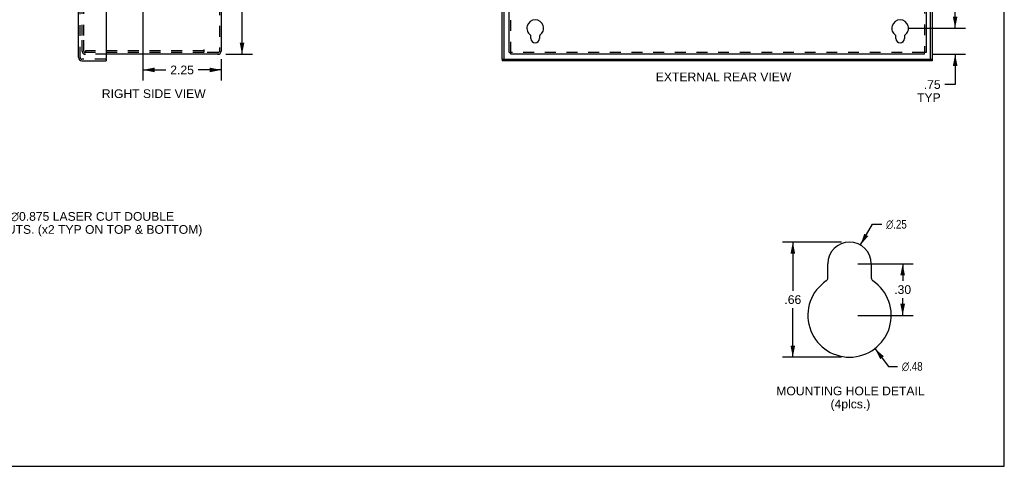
# Model space of a CAD drawing. Header units: inches. Extents: x 0 to 56.7, y 0 to 36.7.
# Tile 14 of 16: x 28.3 to 56.7, y 0 to 12.8. Entities that reach past the tile are written whole.
import ezdxf

# ---------------------------------------------------------------- set-up
doc = ezdxf.new("R2010")
doc.units = ezdxf.units.IN
doc.header["$LTSCALE"] = 3.116667
doc.header["$MEASUREMENT"] = 0
doc.linetypes.add('HIDDEN', pattern=[0.2, 0.1, -0.1])
doc.layers.get('0').update_dxf_attribs({"linetype": 'CONTINUOUS'})
for name, color, linetype in [('DEFAULT_2', 8, 'HIDDEN'), ('DIMENSIONS', 7, 'CONTINUOUS'), ('DOOR_ASSEMBLY', 7, 'CONTINUOUS')]:
    doc.layers.add(name, color=color, linetype=linetype)
doc.styles.get("Standard").update_dxf_attribs({"font": 'arial.ttf'})
doc.styles.add('TEXTSTYLE_1', font='gdt', dxfattribs={"width": 0.8})
doc.dimstyles.new('DIMSTYLE_1', dxfattribs={"dimtxt": 0.25, "dimasz": 0.333333, "dimexe": 0.09, "dimexo": 0.07, "dimgap": 0.0375, "dimtad": 0, "dimtih": 1, "dimtoh": 1, "dimzin": 4, "dimdsep": 46, "dimtxsty": 'Standard', "dimblk": '_FILLED', "dimblk1": '_FILLED', "dimblk2": '_FILLED', "dimcen": 0.09, "dimadec": 3, "dimazin": 1, "dimtfac": 1, "dimtdec": 3, "dimtofl": 0, "dimtmove": 0, "dimatfit": 3, "dimldrblk": '_FILLED', "dimfxl": 0, "dimtolj": 1, "dimtzin": 4, "dimarcsym": 0})
doc.dimstyles.new('DIMSTYLE_2', dxfattribs={"dimtxt": 0.25, "dimasz": 0.333333, "dimexe": 0.09, "dimexo": 0.07, "dimgap": 0.09, "dimtad": 0, "dimtih": 1, "dimtoh": 1, "dimlfac": 0.3, "dimzin": 4, "dimdsep": 46, "dimtxsty": 'Standard', "dimblk": '_FILLED', "dimblk1": '_FILLED', "dimblk2": '_FILLED', "dimcen": 0.09, "dimadec": 3, "dimazin": 1, "dimtfac": 1, "dimtdec": 3, "dimtofl": 0, "dimtmove": 0, "dimatfit": 1, "dimldrblk": '_FILLED', "dimfxl": 0, "dimtolj": 1, "dimtzin": 4, "dimarcsym": 0})
doc.dimstyles.new('DIMSTYLE_3', dxfattribs={"dimtxt": 0.25, "dimasz": 0.333333, "dimexe": 0.09, "dimexo": 0.07, "dimgap": 0.0375, "dimtad": 0, "dimtih": 1, "dimtoh": 1, "dimlfac": 0.3, "dimzin": 4, "dimdsep": 46, "dimtxsty": 'Standard', "dimblk": '_FILLED', "dimblk1": '_FILLED', "dimblk2": '_FILLED', "dimcen": 0.09, "dimadec": 3, "dimazin": 1, "dimtfac": 1, "dimtdec": 3, "dimtofl": 0, "dimtmove": 0, "dimatfit": 3, "dimldrblk": '_FILLED', "dimfxl": 0, "dimtolj": 1, "dimtzin": 4, "dimarcsym": 0})

# ---------------------------------------------------------------- blocks, each defined once
blk = doc.blocks.new('_FILLED')
at = {"color": 0, "linetype": 'ByBlock'}
blk.add_solid([(0, 0), (-1, 0.2), (-1, -0.2)], dxfattribs=at)
blk = doc.blocks.new('*D5')
at = {"layer": 'DIMENSIONS', "color": 2, "linetype": 'Continuous'}
for p, q in [((52.527, 6.365), (52.871, 6.96)), ((52.871, 6.96), (53.139, 6.96))]:
    blk.add_line(p, q, dxfattribs=at)
at = {"layer": 'DIMENSIONS', "color": 2, "linetype": 'Continuous', "xscale": 0.3333333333, "yscale": 0.3333333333, "zscale": 0.3333333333, "rotation": 239.9728827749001}
blk.add_blockref('_FILLED', (52.527, 6.365), dxfattribs=at)
at = {"layer": 'DIMENSIONS', "color": 2, "linetype": 'Continuous', "insert": (53.264, 7.085), "char_height": 0.25, "width": 0.81846, "attachment_point": 1, "line_spacing_factor": 0.9, "style": 'TEXTSTYLE_1'}
blk.add_mtext('{\\fgdt;n}\\fArial;.25', dxfattribs=at)
blk = doc.blocks.new('*D6')
at = {"layer": 'DIMENSIONS', "color": 2, "linetype": 'Continuous'}
for p, q in [((52.944, 3.387), (53.338, 2.874)), ((53.338, 2.874), (53.595, 2.874))]:
    blk.add_line(p, q, dxfattribs=at)
at = {"layer": 'DIMENSIONS', "color": 2, "linetype": 'Continuous', "xscale": 0.3333333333, "yscale": 0.3333333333, "zscale": 0.3333333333, "rotation": 127.4653944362}
blk.add_blockref('_FILLED', (52.944, 3.387), dxfattribs=at)
at = {"layer": 'DIMENSIONS', "color": 2, "linetype": 'Continuous', "insert": (53.72, 2.999), "char_height": 0.25, "width": 0.81846, "attachment_point": 1, "line_spacing_factor": 0.9, "style": 'TEXTSTYLE_1'}
blk.add_mtext('{\\fgdt;n}\\fArial;.48', dxfattribs=at)
blk = doc.blocks.new('*D7')
at = {"layer": 'DIMENSIONS', "color": 2, "linetype": 'Continuous'}
for p, q in [((51.981, 6.449), (50.281, 6.449)), ((50.581, 6.449), (50.581, 5.044)), ((50.581, 3.139), (50.581, 4.544)), ((51.981, 3.139), (50.281, 3.139))]:
    blk.add_line(p, q, dxfattribs=at)
at = {"layer": 'DIMENSIONS', "color": 2, "linetype": 'Continuous', "xscale": 0.3333333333, "yscale": 0.3333333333, "zscale": 0.3333333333}
for p, rotation in [((50.581, 6.449), 90), ((50.581, 3.139), 270)]:
    blk.add_blockref('_FILLED', p, dxfattribs=dict(at, rotation=rotation))
at = {"layer": 'DIMENSIONS', "color": 2, "linetype": 'Continuous', "insert": (50.581, 4.919), "char_height": 0.25, "width": 0.48513, "attachment_point": 2, "line_spacing_factor": 0.9}
blk.add_mtext('.66', dxfattribs=at)
blk = doc.blocks.new('*D9')
at = {"layer": 'DIMENSIONS', "color": 2, "linetype": 'Continuous'}
for p, q in [((53.902, 25.098), (55.552, 25.098)), ((55.252, 25.098), (55.252, 19.098)), ((55.252, 12.598), (55.252, 18.598)), ((53.902, 12.598), (55.552, 12.598))]:
    blk.add_line(p, q, dxfattribs=at)
at = {"layer": 'DIMENSIONS', "color": 2, "linetype": 'Continuous', "xscale": 0.3333333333, "yscale": 0.3333333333, "zscale": 0.3333333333}
for p, rotation in [((55.252, 25.098), 90), ((55.252, 12.598), 270)]:
    blk.add_blockref('_FILLED', p, dxfattribs=dict(at, rotation=rotation))
at = {"layer": 'DIMENSIONS', "color": 2, "linetype": 'Continuous', "insert": (55.252, 18.973), "char_height": 0.25, "width": 0.87361, "attachment_point": 2, "line_spacing_factor": 0.9}
blk.add_mtext('12.50', dxfattribs=at)
blk = doc.blocks.new('*D12')
at = {"layer": 'DIMENSIONS', "color": 2, "linetype": 'Continuous'}
for p, q in [((55.252, 12.598), (55.252, 13.265)), ((53.902, 12.598), (55.552, 12.598)), ((54.604, 11.848), (55.552, 11.848)), ((55.252, 11.848), (55.252, 10.979)), ((55.252, 10.979), (54.96, 10.979))]:
    blk.add_line(p, q, dxfattribs=at)
at = {"layer": 'DIMENSIONS', "color": 2, "linetype": 'Continuous', "xscale": 0.3333333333, "yscale": 0.3333333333, "zscale": 0.3333333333}
for p, rotation in [((55.252, 12.598), 270), ((55.252, 11.848), 90)]:
    blk.add_blockref('_FILLED', p, dxfattribs=dict(at, rotation=rotation))
at = {"layer": 'DIMENSIONS', "color": 2, "linetype": 'Continuous', "insert": (54.835, 11.104), "char_height": 0.25, "width": 0.67751, "attachment_point": 3, "line_spacing_factor": 0.9}
blk.add_mtext('.75\\PTYP', dxfattribs=at)
blk = doc.blocks.new('*D14')
at = {"layer": 'DIMENSIONS', "color": 2, "linetype": 'Continuous'}
for p, q in [((52.448, 5.824), (54.042, 5.824)), ((53.742, 5.824), (53.742, 5.332)), ((53.742, 4.339), (53.742, 4.832)), ((52.448, 4.339), (54.042, 4.339))]:
    blk.add_line(p, q, dxfattribs=at)
at = {"layer": 'DIMENSIONS', "color": 2, "linetype": 'Continuous', "xscale": 0.3333333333, "yscale": 0.3333333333, "zscale": 0.3333333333}
for p, rotation in [((53.742, 5.824), 90), ((53.742, 4.339), 270)]:
    blk.add_blockref('_FILLED', p, dxfattribs=dict(at, rotation=rotation))
at = {"layer": 'DIMENSIONS', "color": 2, "linetype": 'Continuous', "insert": (53.742, 5.207), "char_height": 0.25, "width": 0.48513, "attachment_point": 2, "line_spacing_factor": 0.9}
blk.add_mtext('.30', dxfattribs=at)
blk = doc.blocks.new('*D20')
at = {"layer": 'DIMENSIONS', "color": 2, "linetype": 'Continuous'}
for p, q in [((32.114, 18.848), (35.031, 18.848)), ((34.731, 18.848), (34.731, 15.598)), ((34.731, 11.848), (34.731, 15.098)), ((34.27, 11.848), (35.031, 11.848))]:
    blk.add_line(p, q, dxfattribs=at)
at = {"layer": 'DIMENSIONS', "color": 2, "linetype": 'Continuous', "xscale": 0.3333333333, "yscale": 0.3333333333, "zscale": 0.3333333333}
for p, rotation in [((34.731, 18.848), 90), ((34.731, 11.848), 270)]:
    blk.add_blockref('_FILLED', p, dxfattribs=dict(at, rotation=rotation))
at = {"layer": 'DIMENSIONS', "color": 2, "linetype": 'Continuous', "insert": (34.731, 15.473), "char_height": 0.25, "width": 0.67937, "attachment_point": 2, "line_spacing_factor": 0.9}
blk.add_mtext('7.00', dxfattribs=at)
blk = doc.blocks.new('*D21')
at = {"layer": 'DIMENSIONS', "color": 2, "linetype": 'Continuous'}
for p, q in [((31.881, 18.615), (31.881, 11.099)), ((34.131, 11.71), (34.131, 11.099)), ((31.881, 11.399), (32.541, 11.399)), ((34.131, 11.399), (33.471, 11.399))]:
    blk.add_line(p, q, dxfattribs=at)
at = {"layer": 'DIMENSIONS', "color": 2, "linetype": 'Continuous', "xscale": 0.3333333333, "yscale": 0.3333333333, "zscale": 0.3333333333, "rotation": 180}
blk.add_blockref('_FILLED', (31.881, 11.399), dxfattribs=at)
at = {"layer": 'DIMENSIONS', "color": 2, "linetype": 'Continuous', "xscale": 0.3333333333, "yscale": 0.3333333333, "zscale": 0.3333333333}
blk.add_blockref('_FILLED', (34.131, 11.399), dxfattribs=at)
at = {"layer": 'DIMENSIONS', "color": 2, "linetype": 'Continuous', "insert": (33.006, 11.524), "char_height": 0.25, "width": 0.67937, "attachment_point": 2, "line_spacing_factor": 0.9}
blk.add_mtext('2.25', dxfattribs=at)

msp = doc.modelspace()

# ---------------------------------------------------------------- linework, layer by layer
at = {"color": 7, "linetype": 'Continuous'}
for p, q in [((56.667, 0), (56.667, 36.667)), ((42.419, 11.896), (42.467, 11.896)), ((42.467, 11.848), (42.467, 11.896)), ((54.419, 11.896), (54.371, 11.896)), ((54.371, 11.848), (54.371, 11.896)), ((0, 0), (56.667, 0))]:
    msp.add_line(p, q, dxfattribs=at)
at = {"color": 3, "linetype": 'Continuous'}
for p, q in [((42.419, 11.896), (42.419, 25.8)), ((54.419, 25.8), (54.419, 11.896)), ((34.131, 25.754), (34.131, 11.943)), ((43.044, 12.301), (43.044, 12.383)), ((43.294, 12.383), (43.294, 12.301)), ((53.544, 12.301), (53.544, 12.383)), ((53.794, 12.383), (53.794, 12.301)), ((34.036, 11.848), (30.822, 11.848)), ((54.371, 11.848), (42.467, 11.848)), ((51.589, 5.418), (51.589, 5.824)), ((52.839, 5.824), (52.839, 5.418))]:
    msp.add_line(p, q, dxfattribs=at)
for centre, radius, start, end in [((43.169, 12.598), 0.24, 303.8964, 236.1036), ((53.669, 12.598), 0.24, 303.8964, 236.1036), ((43.024, 12.383), 0.02, 0, 56.1036), ((43.169, 12.301), 0.125, 180, 360), ((43.314, 12.383), 0.02, 123.8964, 180), ((53.524, 12.383), 0.02, 0, 56.1036), ((53.669, 12.301), 0.125, 180, 360), ((53.814, 12.383), 0.02, 123.8964, 180), ((34.036, 11.943), 0.0948, 270, 360), ((52.214, 5.824), 0.625, 0, 180), ((51.489, 5.418), 0.1, 303.8964, 360), ((52.939, 5.418), 0.1, 180, 236.1036), ((52.214, 4.339), 1.2, 123.8964, 56.1036)]:
    msp.add_arc(centre, radius, start, end, dxfattribs=at)
at = {"layer": 'DEFAULT_2', "color": 8, "linetype": 'HIDDEN'}
for p, q in [((42.467, 11.896), (42.467, 25.8)), ((54.371, 25.8), (54.371, 11.896)), ((34.083, 25.754), (34.083, 11.943)), ((30.131, 12.388), (30.131, 25.308)), ((30.179, 12.388), (30.179, 25.308)), ((30.131, 11.943), (30.131, 12.348)), ((30.179, 11.943), (30.179, 12.348)), ((33.631, 11.944), (30.23, 11.944)), ((30.23, 11.944), (30.23, 11.896)), ((33.631, 11.991), (33.631, 11.896)), ((30.247, 11.896), (30.226, 11.896)), ((30.822, 11.848), (30.226, 11.848)), ((30.462, 11.896), (30.247, 11.896)), ((33.631, 11.896), (30.462, 11.896)), ((34.036, 11.896), (33.631, 11.896)), ((53.731, 11.896), (42.467, 11.896)), ((54.324, 11.896), (53.731, 11.896)), ((54.371, 11.896), (54.324, 11.896))]:
    msp.add_line(p, q, dxfattribs=at)
for centre, radius, start, end in [((30.226, 11.943), 0.0948, 180, 270), ((30.226, 11.943), 0.0468, 180, 270), ((34.036, 11.943), 0.0468, 270, 360)]:
    msp.add_arc(centre, radius, start, end, dxfattribs=at)
at = {"layer": 'DOOR_ASSEMBLY', "color": 3, "linetype": 'Continuous'}
for p, q in [((30.024, 11.756), (30.024, 25.941)), ((30.822, 25.973), (30.822, 11.724)), ((42.214, 11.709), (42.214, 25.988)), ((54.589, 13.348), (54.589, 11.709)), ((30.119, 11.661), (30.822, 11.661)), ((54.589, 11.661), (42.214, 11.661))]:
    msp.add_line(p, q, dxfattribs=at)
at = {"layer": 'DOOR_ASSEMBLY', "color": 8, "linetype": 'HIDDEN'}
for p, q in [((30.072, 11.756), (30.072, 25.941)), ((30.807, 11.709), (30.119, 11.709))]:
    msp.add_line(p, q, dxfattribs=at)
at = {"layer": 'DOOR_ASSEMBLY', "color": 7, "linetype": 'Continuous'}
for p, q in [((42.262, 25.988), (42.262, 11.709)), ((54.541, 11.709), (54.541, 13.348)), ((30.807, 11.709), (30.822, 11.709)), ((30.822, 11.709), (30.822, 11.661)), ((42.214, 11.709), (54.589, 11.709)), ((42.214, 11.709), (42.214, 11.661)), ((54.589, 11.709), (54.589, 11.661))]:
    msp.add_line(p, q, dxfattribs=at)
at = {"layer": 'DOOR_ASSEMBLY', "color": 3, "linetype": 'Continuous'}
for centre, radius, start, end in [((30.119, 11.756), 0.0948, 180, 270), ((30.807, 11.724), 0.015, 270, 360)]:
    msp.add_arc(centre, radius, start, end, dxfattribs=at)
at = {"layer": 'DOOR_ASSEMBLY', "color": 8, "linetype": 'HIDDEN'}
msp.add_arc((30.119, 11.756), 0.0468, 180, 270, dxfattribs=at)

# ---------------------------------------------------------------- texts
at = {"layer": 'DIMENSIONS', "color": 2, "linetype": 'Continuous', "char_height": 0.25, "line_spacing_factor": 0.9}
for s, insert, width, attachment_point in [('EXTERNAL REAR VIEW', (48.588, 11.324), 3.89219, 2), ('RIGHT SIDE VIEW', (32.191, 10.841), 2.98141, 2), (' \\fgdt;{\\fgdt;n}\\fArial;1.125 {\\ftxt.shx;\\W0.166667;\\H0.250000; }& \\fgdt;{\\fgdt;n}\\fArial;0.875 LASER CUT DOUBLE\\P KNOCKOUTS. (x2 TYP ON TOP & BOTTOM)', (26.352, 7.311), 7.22305, 1), ('MOUNTING HOLE DETAIL\\P(4plcs.)', (52.239, 2.292), 4.26115, 2)]:
    msp.add_mtext(s, dxfattribs=dict(at, insert=insert, width=width, attachment_point=attachment_point))

# ---------------------------------------------------------------- dimensions: what is measured, and where the dimension line sits
at = {"layer": 'DIMENSIONS', "color": 2, "linetype": 'Continuous'}
for base, p1, p2, angle, dimstyle, picture, middle in [((55.252, 12.598), (53.832, 25.098), (53.832, 12.598), 270, 'DIMSTYLE_1', '*D9', (55.262, 18.847)), ((34.731, 18.848), (34.2, 11.848), (32.044, 18.848), 90, 'DIMSTYLE_1', '*D20', (34.732, 15.347)), ((31.881, 11.399), (34.131, 11.78), (31.881, 18.685), 180, 'DIMSTYLE_1', '*D21', (33.004, 11.398)), ((50.581, 3.139), (52.051, 6.449), (52.051, 3.139), 270, 'DIMSTYLE_3', '*D7', (50.588, 4.793)), ((53.742, 4.339), (52.378, 5.824), (52.378, 4.339), 270, 'DIMSTYLE_3', '*D14', (53.749, 5.08))]:
    dim = msp.add_linear_dim(base=base, p1=p1, p2=p2, angle=angle, dimstyle=dimstyle, dxfattribs=at)
    dim.commit()
    dim.dimension.update_dxf_attribs({"geometry": picture, "text_midpoint": middle, "dimtype": 160})
dim = msp.add_linear_dim(base=(55.252, 12.598), p1=(54.534, 11.848), p2=(53.832, 12.598), angle=90, text='<>\\PTYP', dimstyle='DIMSTYLE_1', dxfattribs=at)
dim.commit()
dim.dimension.update_dxf_attribs({"geometry": '*D12', "text_midpoint": (54.496, 10.791), "dimtype": 160})
for p1, p2, picture, middle in [((52.527, 6.365), (51.902, 5.283), '*D5', (53.673, 6.96)), ((52.944, 3.387), (51.484, 5.292), '*D6', (54.129, 2.874))]:
    dim = msp.add_diameter_dim_2p(p1=p1, p2=p2, text='%%c<>', dimstyle='DIMSTYLE_2', override={"dimpost": '<>'}, dxfattribs=at)
    dim.commit()
    dim.dimension.update_dxf_attribs({"geometry": picture, "text_midpoint": middle, "dimtype": 163})

doc.saveas('drawing.dxf')
